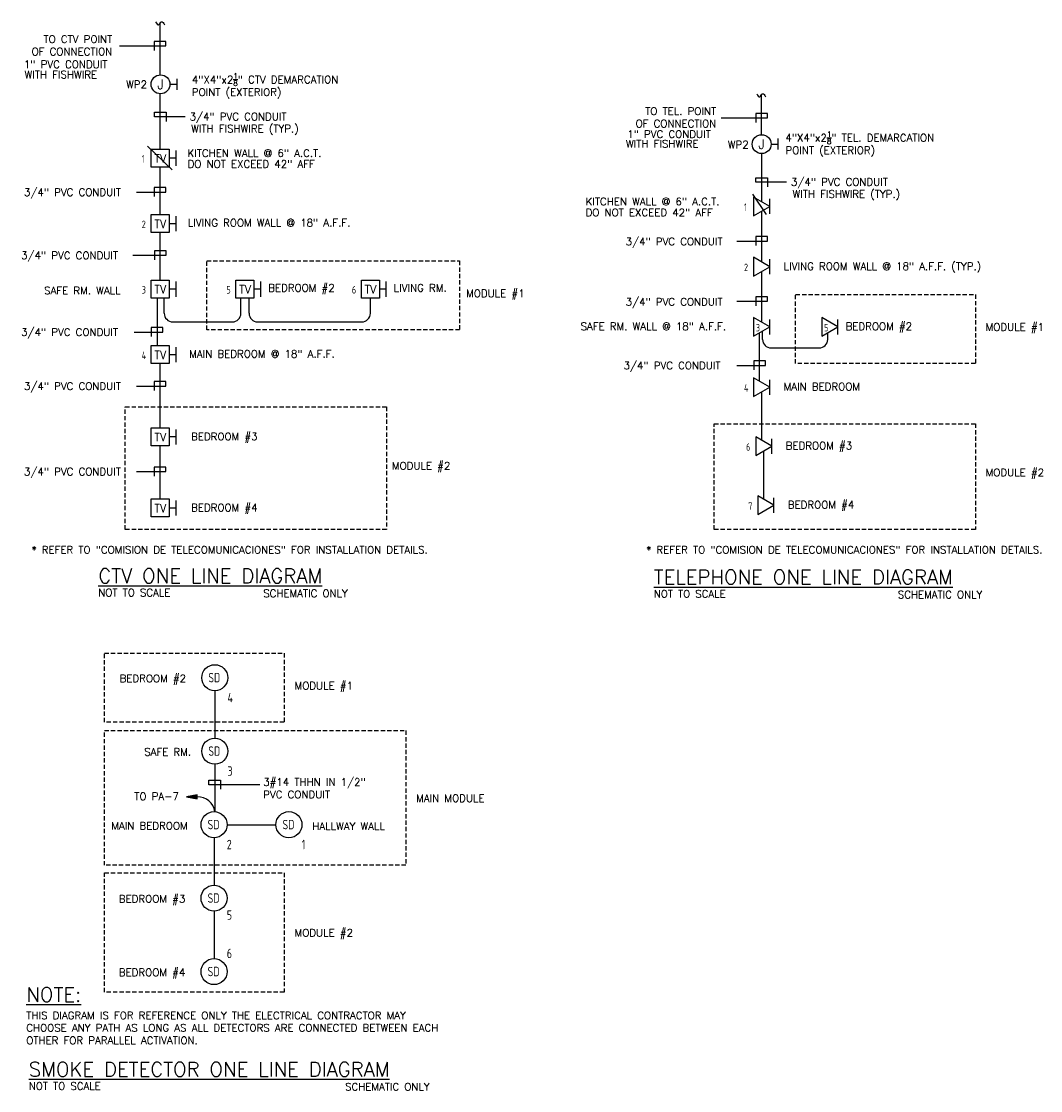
# Model space of a CAD drawing. Header units: inches. Extents: x 23373 to 25224, y 1575 to 4104.
# Tile 22 of 23: x 24724 to 25200, y 3301 to 3800. Entities that reach past the tile are written whole.
import ezdxf
from ezdxf.enums import TextEntityAlignment as Align

# ---------------------------------------------------------------- set-up
doc = ezdxf.new("R2010")
doc.units = ezdxf.units.IN
doc.header["$LTSCALE"] = 2
doc.header["$MEASUREMENT"] = 0
doc.linetypes.add('DASHED', pattern=[0.75, 0.5, -0.25])
doc.linetypes.add('HIDDEN', pattern=[0.375, 0.25, -0.125])
for name, color, linetype in [('eeCtvDist', 5, 'CONTINUOUS'), ('eeFaDist', 4, 'CONTINUOUS'), ('eeRecepDist', 120, 'CONTINUOUS'), ('eeRecepLINE', 120, 'HIDDEN'), ('eeTelDist', 5, 'CONTINUOUS'), ('EL-ANNO-TEXT', 4, 'CONTINUOUS'), ('EL-POWER-RISER', 5, 'CONTINUOUS'), ('ELECT-WORK', 3, 'CONTINUOUS')]:
    doc.layers.add(name, color=color, linetype=linetype)
doc.styles.add('100-48', font='archstyl.shx', dxfattribs={"width": 0.9, "height": 4.8})
doc.styles.add('140ANNO', font='simplex.shx', dxfattribs={"height": 0.14})
doc.styles.get("Standard").update_dxf_attribs({"font": 'simplex.shx'})

# ---------------------------------------------------------------- blocks, each defined once
blk = doc.blocks.new('HR FA')
at = {"layer": 'eeFaDist', "linetype": 'Continuous'}
blk.add_hatch(color=256, dxfattribs=at).paths.add_polyline_path([(-0.213, -0.283), (-0.172, -0.17), (-0.217, -0.163)])
for p, q in [((-0.217, -0.163), (-0.213, -0.283)), ((-0.172, -0.17), (-0.217, -0.163)), ((-0.213, -0.283), (-0.172, -0.17))]:
    blk.add_line(p, q, dxfattribs=at)
at = {"layer": 'eeFaDist', "linetype": 'ByBlock'}
blk.add_arc((-0.006, -0.189), 0.189, 88.0949, 173.0878, dxfattribs=at)
blk = doc.blocks.new('TEL-OUT')
at = {"layer": 'eeTelDist', "linetype": 'ByBlock'}
for p, q in [((0, 0), (0.157, 0.091)), ((0.157, -0.091), (0, 0)), ((0.157, 0.091), (0.157, -0.091))]:
    blk.add_line(p, q, dxfattribs=at)
at = {"layer": 'eeTelDist'}
blk.add_line((0, -0.073), (0, 0.073), dxfattribs=at)

msp = doc.modelspace()

# ---------------------------------------------------------------- linework, layer by layer
at = {"layer": 'eeCtvDist'}
for p, q in [((24788.49162988, 3775.39586099), (24788.49162988, 3799.44525357)), ((24788.49162988, 3740.69575703), (24788.49162988, 3766.59205665)), ((24788.49162988, 3710.10636826), (24788.49162988, 3732.32142937)), ((24788.49162988, 3679.51697948), (24788.49162988, 3701.73204059)), ((24787.15514433, 3648.92759071), (24787.15514433, 3671.14265182)), ((24790.3258348, 3664.03512126), (24790.3258348, 3671.14265182)), ((24826.15008266, 3664.03512126), (24826.15008266, 3671.14265182)), ((24829.96241265, 3664.03512126), (24829.96241265, 3671.14265182)), ((24886.66014504, 3664.03512126), (24886.66014504, 3671.14265182)), ((24788.49162988, 3610.47621699), (24788.49162988, 3640.55326304)), ((24788.49162988, 3577.28015964), (24788.49162988, 3602.10188933))]:
    msp.add_line(p, q, dxfattribs=at)
at = {"layer": 'eeCtvDist', "linetype": 'ByBlock'}
for p, q in [((24784.30446605, 3740.69575703), (24792.67879372, 3740.69575703)), ((24784.30446605, 3732.32142937), (24784.30446605, 3740.69575703)), ((24792.67879372, 3740.69575703), (24792.67879372, 3732.32142937)), ((24795.70662163, 3736.46780824), (24792.67879372, 3736.46780824)), ((24795.70662163, 3740.01866518), (24795.70662163, 3732.91695131)), ((24792.67879372, 3732.32142937), (24784.30446605, 3732.32142937)), ((24784.30446605, 3701.73204059), (24784.30446605, 3710.10636826)), ((24784.30446605, 3710.10636826), (24792.67879372, 3710.10636826)), ((24792.67879372, 3710.10636826), (24792.67879372, 3701.73204059)), ((24795.70662163, 3709.4292764), (24795.70662163, 3702.32756254)), ((24792.67879372, 3701.73204059), (24784.30446605, 3701.73204059)), ((24795.70662163, 3705.87841947), (24792.67879372, 3705.87841947)), ((24784.30446605, 3671.14265182), (24784.30446605, 3679.51697948)), ((24784.30446605, 3679.51697948), (24792.67879372, 3679.51697948)), ((24792.67879372, 3679.51697948), (24792.67879372, 3671.14265182)), ((24795.70662163, 3678.83988763), (24795.70662163, 3671.73817376)), ((24823.86908382, 3671.14265182), (24823.86908382, 3679.51697948)), ((24823.86908382, 3679.51697948), (24832.24341149, 3679.51697948)), ((24832.24341149, 3679.51697948), (24832.24341149, 3671.14265182)), ((24835.2712394, 3678.83988763), (24835.2712394, 3671.73817376)), ((24882.4729812, 3671.14265182), (24882.4729812, 3679.51697948)), ((24882.4729812, 3679.51697948), (24890.84730887, 3679.51697948)), ((24890.84730887, 3679.51697948), (24890.84730887, 3671.14265182)), ((24893.87513678, 3678.83988763), (24893.87513678, 3671.73817376)), ((24795.70662163, 3675.28903069), (24792.67879372, 3675.28903069)), ((24835.2712394, 3675.28903069), (24832.24341149, 3675.28903069)), ((24893.87513678, 3675.28903069), (24890.84730887, 3675.28903069)), ((24792.67879372, 3671.14265182), (24784.30446605, 3671.14265182)), ((24832.24341149, 3671.14265182), (24823.86908382, 3671.14265182)), ((24890.84730887, 3671.14265182), (24882.4729812, 3671.14265182)), ((24784.30446605, 3648.92759071), (24792.67879372, 3648.92759071)), ((24784.30446605, 3640.55326304), (24784.30446605, 3648.92759071)), ((24792.67879372, 3648.92759071), (24792.67879372, 3640.55326304)), ((24795.70662163, 3648.25049885), (24795.70662163, 3641.14878499)), ((24795.70662163, 3644.69964192), (24792.67879372, 3644.69964192)), ((24792.67879372, 3640.55326304), (24784.30446605, 3640.55326304)), ((24784.30446605, 3602.10188933), (24784.30446605, 3610.47621699)), ((24784.30446605, 3610.47621699), (24792.67879372, 3610.47621699)), ((24792.67879372, 3610.47621699), (24792.67879372, 3602.10188933)), ((24795.70662163, 3609.79912513), (24795.70662163, 3602.69741127)), ((24792.67879372, 3602.10188933), (24784.30446605, 3602.10188933)), ((24795.70662163, 3606.2482682), (24792.67879372, 3606.2482682)), ((24784.30446605, 3568.90583197), (24784.30446605, 3577.28015964)), ((24784.30446605, 3577.28015964), (24792.67879372, 3577.28015964)), ((24792.67879372, 3577.28015964), (24792.67879372, 3568.90583197)), ((24795.70662163, 3576.60306778), (24795.70662163, 3569.50135392)), ((24795.70662163, 3573.05221085), (24792.67879372, 3573.05221085)), ((24792.67879372, 3568.90583197), (24784.30446605, 3568.90583197))]:
    msp.add_line(p, q, dxfattribs=at)
at = {"layer": 'eeFaDist'}
msp.add_line((24782.46631889, 3742.0801589), (24794.10686847, 3730.98910895), dxfattribs=at)
at = {"layer": 'eeFaDist', "ltscale": 2}
msp.add_line((24819.69612564, 3425.13657397), (24842.51742841, 3425.13657397), dxfattribs=at)
at = {"layer": 'eeFaDist', "linetype": 'DASHED', "ltscale": 2}
for points in [[(24810.22446171, 3688.46646882), (24928.32542136, 3688.46646882), (24928.32542136, 3656.26338475), (24810.22446171, 3656.26338475)], [(25085.27708062, 3672.75272208), (25169.22123803, 3672.75272208), (25169.22123803, 3640.54963801), (25085.27708062, 3640.54963801)], [(24772.15570792, 3620.36164888), (24894.16861913, 3620.36164888), (24894.16861913, 3563.03764908), (24772.15570792, 3563.03764908)], [(25047.20832683, 3612.46123353), (25169.22123803, 3612.46123353), (25169.22123803, 3563.05435943), (25047.20832683, 3563.05435943)], [(24762.47934197, 3505.1828904), (24846.42349939, 3505.1828904), (24846.42349939, 3472.97980633), (24762.47934197, 3472.97980633)], [(24762.47934197, 3469.0666316), (24903.2163391, 3469.0666316), (24903.2163391, 3406.14847548), (24762.47934197, 3406.14847548)], [(24762.47934197, 3402.66396637), (24846.42349939, 3402.66396637), (24846.42349939, 3346.84272773), (24762.47934197, 3346.84272773)]]:
    msp.add_lwpolyline(points, close=True, dxfattribs=at)
at = {"layer": 'eeRecepDist'}
for p, q in [((24796.3280035, 3768.42933223), (24796.3280035, 3773.56494187)), ((24793.04526822, 3770.99713705), (24796.3280035, 3770.99713705))]:
    msp.add_line(p, q, dxfattribs=at)
msp.add_circle((24788.64083908, 3770.99395882), 4.40443028, dxfattribs=at)
at = {"layer": 'eeRecepLINE', "linetype": 'Continuous'}
for points in [[(24786.32716884, 3800.23043891), (24787.71381907, 3798.75437337), (24789.10046929, 3800.23043891), (24790.48711952, 3798.75437337)], [(25067.08808729, 3766.59672728), (25068.47473752, 3765.12066175), (25069.86138774, 3766.59672728), (25071.24803796, 3765.12066175)]]:
    msp.add_spline(points, degree=3, dxfattribs=at)
at = {"layer": 'eeTelDist'}
for p, q in [((25069.25254833, 3747.46096102), (25069.25254833, 3765.97816083)), ((25073.80618667, 3743.06223707), (25077.08892195, 3743.06223707)), ((25077.08892195, 3740.49443225), (25077.08892195, 3745.6300419)), ((25065.18031359, 3719.69729742), (25071.57858821, 3710.2300792))]:
    msp.add_line(p, q, dxfattribs=at)
at = {"layer": 'eeTelDist', "ltscale": 2}
for p, q in [((25069.40175753, 3716.13821355), (25069.40175753, 3738.61075985)), ((25069.40175753, 3687.98548974), (25069.40175753, 3711.77658456)), ((25069.40175753, 3659.83276592), (25069.40175753, 3683.62386075)), ((24794.3258348, 3660.03512126), (24822.15008266, 3660.03512126)), ((24833.96241265, 3660.03512126), (24882.66014504, 3660.03512126)), ((25068.41805316, 3632.24798409), (25068.41805316, 3654.90319495)), ((25069.8159432, 3651.82176405), (25069.8159432, 3655.71026714)), ((25100.27817439, 3651.82176405), (25100.27817439, 3654.90319495)), ((25073.8159432, 3647.82176405), (25096.27817439, 3647.82176405)), ((25069.40175753, 3604.66320226), (25069.40175753, 3627.31841312)), ((25070.3854619, 3577.07842043), (25070.3854619, 3599.73363129))]:
    msp.add_line(p, q, dxfattribs=at)
at = {"layer": 'eeTelDist'}
msp.add_circle((25069.40175753, 3743.05905884), 4.40443028, dxfattribs=at)
at = {"layer": 'eeTelDist', "ltscale": 2}
for centre, start, end in [((24794.3258348, 3664.03512126), 180, 270), ((24882.66014504, 3664.03512126), 270, 0), ((25073.8159432, 3651.82176405), 180, 270), ((25096.27817439, 3651.82176405), 270, 0)]:
    msp.add_arc(centre, 4, start, end, dxfattribs=at)
at = {"layer": 'eeTelDist'}
for centre, start, end in [((24822.15008266, 3664.03512126), 270, 0), ((24833.96241265, 3664.03512126), 180, 270)]:
    msp.add_arc(centre, 4, start, end, dxfattribs=at)
at = {"layer": 'EL-POWER-RISER'}
for p, q in [((24813.9645665, 3487.70410676), (24813.9645665, 3465.5388222)), ((24813.9645665, 3453.37409654), (24813.9645665, 3431.20881197)), ((24813.61376281, 3419.05421114), (24813.61376281, 3396.88892658)), ((24813.61376281, 3384.72420091), (24813.61376281, 3362.55891635))]:
    msp.add_line(p, q, dxfattribs=at)
for centre in [(24813.9645665, 3493.78646959), (24813.9645665, 3459.45645937), (24813.61376281, 3425.13657397), (24848.59979124, 3425.13657397), (24813.61376281, 3390.80656374), (24813.61376281, 3356.47655352)]:
    msp.add_circle(centre, 6.08236283, dxfattribs=at)
at = {"layer": 'ELECT-WORK', "color": 2, "linetype": 'Continuous'}
for p, q in [((24769.46635884, 3788.89688479), (24791.07729046, 3788.89688479)), ((24791.07729046, 3791.00399392), (24785.65392647, 3791.00399392)), ((24785.65392647, 3791.00399392), (24785.65392647, 3786.78977566)), ((24791.07729046, 3788.89688479), (24791.07729046, 3791.00399392)), ((24785.77994789, 3757.91267994), (24791.20331188, 3757.91267994)), ((24785.77994789, 3755.80557081), (24785.77994789, 3757.91267994)), ((24791.20331188, 3757.91267994), (24791.20331188, 3753.69846168)), ((25066.70797857, 3757.37028229), (25066.70797857, 3753.15606403)), ((25072.13134256, 3757.37028229), (25066.70797857, 3757.37028229)), ((25072.13134256, 3755.26317316), (25072.13134256, 3757.37028229)), ((24800.11475023, 3755.80557081), (24785.77994789, 3755.80557081)), ((25050.52041093, 3755.26317316), (25072.13134256, 3755.26317316)), ((25066.69007553, 3727.3744867), (25072.11343952, 3727.3744867)), ((25066.69007553, 3725.26737757), (25066.69007553, 3727.3744867)), ((25072.11343952, 3727.3744867), (25072.11343952, 3723.16026844)), ((24791.07729046, 3722.77427611), (24785.65392647, 3722.77427611)), ((24785.65392647, 3722.77427611), (24785.65392647, 3718.56005785)), ((24791.07729046, 3720.66716698), (24791.07729046, 3722.77427611)), ((25081.02487787, 3725.26737757), (25066.69007553, 3725.26737757)), ((24777.35291319, 3720.66716698), (24791.07729046, 3720.66716698)), ((25057.77863718, 3697.77392802), (25072.11343952, 3697.77392802)), ((25066.69007553, 3699.88103715), (25066.69007553, 3695.66681889)), ((25072.11343952, 3699.88103715), (25066.69007553, 3699.88103715)), ((25072.11343952, 3697.77392802), (25072.11343952, 3699.88103715)), ((24785.77994789, 3693.2131632), (24785.77994789, 3688.99894494)), ((24791.20331188, 3693.2131632), (24785.77994789, 3693.2131632)), ((24791.20331188, 3691.10605407), (24791.20331188, 3693.2131632)), ((24775.64549014, 3691.10605407), (24791.20331188, 3691.10605407)), ((25066.69007553, 3671.72831333), (25066.69007553, 3667.51409507)), ((25072.11343952, 3671.72831333), (25066.69007553, 3671.72831333)), ((25072.11343952, 3669.6212042), (25072.11343952, 3671.72831333)), ((25057.77863718, 3669.6212042), (25072.11343952, 3669.6212042)), ((24784.31744092, 3657.3736859), (24784.31744092, 3653.15946764)), ((24789.74080491, 3657.3736859), (24784.31744092, 3657.3736859)), ((24789.74080491, 3655.26657677), (24789.74080491, 3657.3736859)), ((24776.36340425, 3655.26657677), (24789.74080491, 3655.26657677)), ((25071.12973515, 3641.75307023), (25065.70637116, 3641.75307023)), ((25065.70637116, 3641.75307023), (25065.70637116, 3637.53885197)), ((25071.12973515, 3639.6459611), (25071.12973515, 3641.75307023)), ((25057.75233449, 3639.6459611), (25071.12973515, 3639.6459611)), ((24791.07729046, 3632.13804248), (24785.65392647, 3632.13804248)), ((24785.65392647, 3632.13804248), (24785.65392647, 3627.92382422)), ((24791.07729046, 3630.03093335), (24791.07729046, 3632.13804248)), ((24777.39446677, 3630.03093335), (24791.07729046, 3630.03093335)), ((24791.07729046, 3592.1948724), (24785.65392647, 3592.1948724)), ((24785.65392647, 3592.1948724), (24785.65392647, 3587.98065414)), ((24791.07729046, 3590.08776327), (24791.07729046, 3592.1948724)), ((24777.39446677, 3590.08776327), (24791.07729046, 3590.08776327)), ((24811.25288451, 3443.79568291), (24811.25288451, 3445.90279204)), ((24811.25288451, 3445.90279204), (24816.6762485, 3445.90279204)), ((24834.96175474, 3443.79568291), (24811.25288451, 3443.79568291)), ((24816.6762485, 3445.90279204), (24816.6762485, 3441.68857378))]:
    msp.add_line(p, q, dxfattribs=at)

# ---------------------------------------------------------------- block references
at = {"layer": 'eeFaDist', "xscale": 41.99999999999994, "yscale": 41.99999999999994, "zscale": 41.99999999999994, "rotation": 279.1153321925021}
msp.add_blockref('HR FA', (24813.9645665, 3431.20881197), dxfattribs=at)
at = {"layer": 'eeTelDist', "xscale": -48, "yscale": 48, "zscale": 48}
for p in [(25073.17903904, 3713.95739906), (25073.17903904, 3685.80467524), (25073.17903904, 3657.65195143), (25105.03916028, 3657.65195143), (25073.17903904, 3629.49922761), (25074.16274341, 3601.91444578), (25075.14644779, 3574.32966395)]:
    msp.add_blockref('TEL-OUT', p, dxfattribs=at)

# ---------------------------------------------------------------- texts
at = {"layer": 'eeCtvDist', "color": 4, "linetype": 'ByBlock'}
for p in [(24788.53238267, 3734.43500936), (24788.53238267, 3703.84562058), (24788.53238267, 3673.25623181), (24828.09700044, 3673.25623181), (24886.70089782, 3673.25623181), (24788.53238267, 3642.66684303), (24788.53238267, 3604.21546932), (24788.53238267, 3571.01941196)]:
    msp.add_text('TV', height=3.84, dxfattribs=at).set_placement(p, align=Align.CENTER)
at = {"layer": 'eeFaDist', "style": '100-48', "width": 0.9}
for s, height, p in [('SD', 4.406557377, (24810.94401827, 3491.63453827)), ('4', 4.40655738, (24819.91419228, 3482.30720876)), ('SD', 4.406557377, (24810.94401827, 3457.30452805)), ('3', 4.40655738, (24819.91419228, 3447.97719854)), ('SD', 4.406557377, (24810.59321457, 3422.98464265)), ('SD', 4.406557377, (24845.57924301, 3422.98464265)), ('2', 4.40655738, (24819.56338859, 3413.65731314)), ('1', 4.40655738, (24854.54941702, 3413.65731314)), ('SD', 4.406557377, (24810.59321457, 3388.65463243)), ('5', 4.40655738, (24819.56338859, 3380.71572479)), ('6', 4.40655738, (24819.56338859, 3362.80505259)), ('SD', 4.406557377, (24810.59321457, 3354.3246222))]:
    msp.add_text(s, height=height, dxfattribs=at).set_placement(p)
at = {"layer": 'eeRecepDist'}
for p in [(24788.64083908, 3770.99395882), (25069.40175753, 3743.05905884)]:
    msp.add_text('J', height=4.40443028, dxfattribs=at).set_placement(p, align=Align.MIDDLE)
at = {"layer": 'eeTelDist', "color": 4, "style": '100-48', "width": 0.9}
for s, p in [('1', (24779.83264571, 3734.42504764)), ('1', (25061.15265568, 3711.87385349)), ('2', (24779.83264571, 3703.83565886)), ('2', (25061.15265568, 3683.72112968)), ('3', (24779.83264571, 3673.24627009)), ('5', (24819.39726348, 3673.24627009)), ('6', (24878.00116087, 3673.24627009)), ('3', (25066.68795521, 3655.56840586)), ('5', (25098.54807645, 3655.56840586)), ('4', (24779.83264571, 3642.65688131)), ('4', (25061.15265568, 3627.41568205)), ('6', (25062.13636005, 3599.83090022)), ('7', (25063.12006443, 3572.24611839))]:
    msp.add_text(s, height=3.48769622, dxfattribs=at).set_placement(p)
at = {"layer": 'EL-ANNO-TEXT'}
for s, height, p in [('1" PVC CONDUIT', 3.5, (24724.83001267, 3778.57727926)), ('WITH FISHWIRE', 3.5, (24725.11320935, 3773.78417456)), ('WP2', 3.5, (24772.53643146, 3769.20570594)), ('3/4" PVC CONDUIT', 3.5, (24802.17982799, 3754.15624655)), ('WITH FISHWIRE (TYP.)', 3.5, (24802.91717903, 3748.52821646)), ('1" PVC CONDUIT', 3.5, (25006.65173481, 3745.95679459)), ('WITH FISHWIRE', 3.5, (25006.02693441, 3741.46897241)), ('WP2', 3.5, (25053.58109202, 3741.07973779)), ('KITCHEN WALL @ 6" A.C.T.', 3.5, (24801.22590594, 3737.09330444)), ('DO NOT EXCEED 42" AFF', 3.5, (24801.27266232, 3732.01981025)), ('3/4" PVC CONDUIT', 3.5, (25083.08995563, 3723.61805331)), ('3/4" PVC CONDUIT', 3.5, (24724.83001267, 3718.8149814)), ('WITH FISHWIRE (TYP.)', 3.5, (25083.82730668, 3717.99002322)), ('KITCHEN WALL @ 6" A.C.T.', 3.5, (24987.1463768, 3714.48485503)), ('DO NOT EXCEED 42" AFF', 3.5, (24987.1463768, 3709.33387331)), ('LIVING ROOM WALL @ 18" A.F.F.', 3.5, (24801.35340172, 3704.5789697)), ('3/4" PVC CONDUIT', 3.5, (25005.86616173, 3695.78171129)), ('3/4" PVC CONDUIT', 3.5, (24723.49352712, 3689.32437858)), ('LIVING ROOM WALL @ 18" A.F.F. (TYP.)', 3.5, (25079.69697586, 3684.23453302)), ('SAFE RM. WALL', 3.5, (24734.26690944, 3672.89723436)), ('BEDROOM #2', 3.5, (24838.92045777, 3674.12427467)), ('LIVING RM.', 3.5, (24897.52435515, 3674.12427467)), ('MODULE #1', 3.5, (24931.35273225, 3671.58164188)), ('3/4" PVC CONDUIT', 3.5, (25005.86616173, 3667.62898748)), ('3/4" PVC CONDUIT', 3.5, (24723.49352712, 3653.48490129)), ('SAFE RM. WALL @ 18" A.F.F.', 3.5, (24984.81123051, 3656.17332721)), ('BEDROOM #2', 3.5, (25108.61095372, 3656.17332721)), ('MODULE #1', 3.5, (25174.00705644, 3655.86789513)), ('MAIN BEDROOM @ 18" A.F.F.', 3.5, (24801.99735234, 3643.28916843)), ('3/4" PVC CONDUIT', 3.5, (25004.88245736, 3637.86428561)), ('3/4" PVC CONDUIT', 3.5, (24724.83001267, 3628.24925787)), ('MAIN BEDROOM', 3.5, (25079.64455972, 3628.02060339)), ('BEDROOM #3', 3.5, (24802.90704637, 3604.69556725)), ('BEDROOM #3', 3.5, (25080.6282641, 3600.43582156)), ('3/4" PVC CONDUIT', 3.5, (24724.83001267, 3588.30608779)), ('MODULE #2', 3.5, (24896.68892763, 3591.02336537)), ('MODULE #2', 3.5, (25174.00705644, 3587.88834281)), ('BEDROOM #4', 3.5, (25081.61196847, 3572.85103973)), ('BEDROOM #4', 3.5, (24802.90704637, 3571.4995099)), ('* REFER TO "COMISION DE TELECOMUNICACIONES" FOR INSTALLATION DETAILS.', 3.5, (24728.36190903, 3551.78512983)), ('* REFER TO "COMISION DE TELECOMUNICACIONES" FOR INSTALLATION DETAILS.', 3.5, (25015.45861068, 3551.78512983)), ('NOT TO SCALE', 3.4876962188, (24759.56927085, 3531.78521563)), ('SCHEMATIC ONLY', 3.4876962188, (24836.60926665, 3531.44901611)), ('NOT TO SCALE', 3.4876962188, (25018.98557744, 3531.18778544)), ('SCHEMATIC ONLY', 3.4876962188, (25133.00287428, 3530.85158592)), ('BEDROOM #2', 3.5, (24769.50312227, 3491.69621052)), ('MODULE #1', 3.5, (24851.2093178, 3488.29806346)), ('SAFE RM.', 3.5, (24781.007116, 3457.36620029)), ('TO PA-7', 3.5, (24776.36815271, 3436.61150601)), ('MAIN MODULE', 3.5, (24908.00215751, 3435.71879364)), ('MAIN BEDROOM', 3.5, (24765.60311947, 3422.85083901)), ('HALLWAY WALL', 3.5, (24859.51727697, 3422.67541154)), ('BEDROOM #3', 3.5, (24769.15231857, 3388.71630467)), ('MODULE #2', 3.5, (24851.2093178, 3372.86458715)), ('BEDROOM #4', 3.5, (24769.15231857, 3354.38629445)), ('NOT TO SCALE', 3.4876962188, (24727.08573545, 3301.29713508)), ('SCHEMATIC ONLY', 3.4876962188, (24874.84324061, 3300.96093556))]:
    msp.add_text(s, height=height, dxfattribs=at).set_placement(p)
at = {"layer": 'EL-ANNO-TEXT', "color": 5, "linetype": 'Continuous', "style": '140ANNO'}
for s, p in [('%%UCTV ONE LINE DIAGRAM', (24759.56927085, 3538.01310074)), ('%%UTELEPHONE ONE LINE DIAGRAM', (25018.98557744, 3537.41567055)), ('%%UNOTE:', (24725.92456711, 3342.42633778)), ('%%USMOKE DETECTOR ONE LINE DIAGRAM', (24727.08573545, 3307.52502019))]:
    msp.add_text(s, height=6.72, dxfattribs=at).set_placement(p)
at = {"layer": 'EL-ANNO-TEXT', "char_height": 3.5}
for s, insert, width, attachment_point in [('TO CTV POINT \\POF CONNECTION', (24766.06721904, 3793.84283501), 82.5, 3), ('\\A1;4"X4"x2{\\H0.7x;\\S1/8;}" CTV DEMARCATION \\PPOINT (EXTERIOR)', (24803.25603033, 3776.1348177), 117.5, 1), ('TO TEL. POINT \\POF CONNECTION', (25048.1642071, 3760.20912338), 82.5, 3), ('\\A1;4"X4"x2{\\H0.7x;\\S1/8;}" TEL. DEMARCATION \\PPOINT (EXTERIOR)', (25080.51929061, 3748.97624877), 117.5, 1)]:
    msp.add_mtext(s, dxfattribs=dict(at, insert=insert, width=width, attachment_point=attachment_point))
at = {"layer": 'EL-ANNO-TEXT', "ltscale": 2, "insert": (24836.58078588, 3446.79393701), "char_height": 3.5, "width": 56.703937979, "attachment_point": 1}
msp.add_mtext('3#14 THHN IN 1/2" PVC CONDUIT', dxfattribs=at)
at = {"layer": 'EL-ANNO-TEXT', "linetype": 'Continuous', "insert": (24725.92456711, 3337.77909077), "char_height": 3.5, "width": 212.5178523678, "attachment_point": 1}
msp.add_mtext('THIS DIAGRAM IS FOR REFERENCE ONLY THE ELECTRICAL CONTRACTOR MAY CHOOSE ANY PATH AS LONG AS ALL DETECTORS ARE CONNECTED BETWEEN EACH OTHER FOR PARALLEL ACTIVATION.', dxfattribs=at)

doc.saveas('drawing.dxf')
